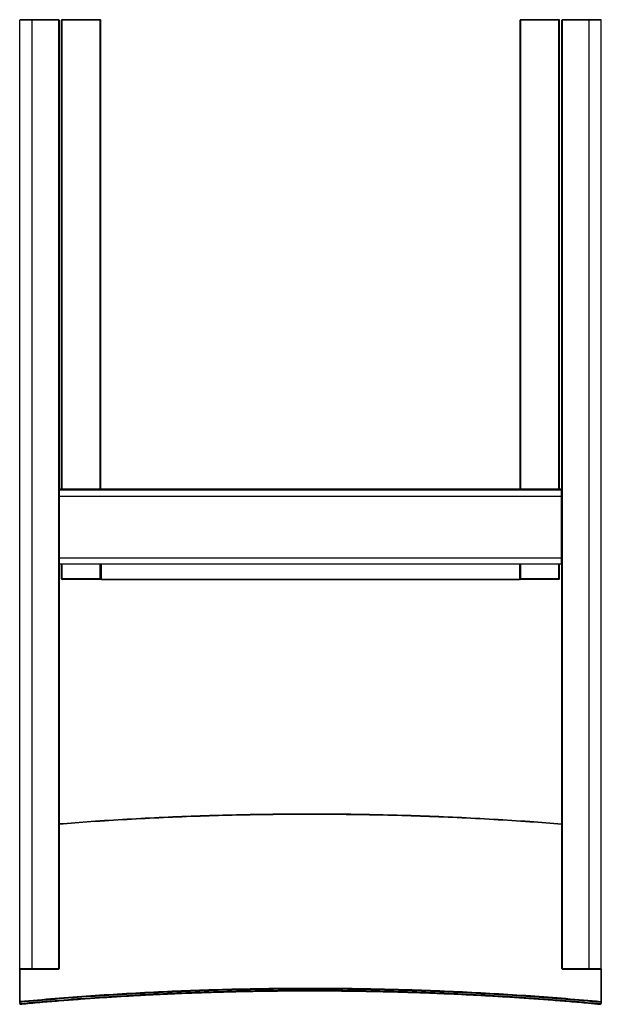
# Paper-space layout '_Top' of a CAD drawing. Header units: millimetres. Extents: x -236 to 236, y -400 to 400.
import ezdxf

# ---------------------------------------------------------------- set-up
doc = ezdxf.new("R2010")
doc.units = ezdxf.units.MM

psp = doc.layouts.new('_Top')

# ---------------------------------------------------------------- linework, layer by layer
at = {"color": 7, "linetype": 'Continuous', "lineweight": 25}
for p, q in [((-236.45, -371.18), (-236.45, 399.68)), ((-226.45, -371.68), (-226.45, 400.18)), ((-204.95, 400.18), (-226.45, 400.18)), ((-204.95, 399.66), (-226.45, 399.66)), ((-204.95, 400.18), (-204.95, -371.68)), ((-204.45, 399.68), (-204.45, -371.18)), ((-170.52, 399.68), (-202.52, 399.68)), ((-202.52, 18.62), (-202.52, 399.68)), ((-202.02, 18.62), (-202.02, 400.18)), ((-171.02, 400.18), (-202.02, 400.18)), ((-171.02, 18.62), (-171.02, 400.18)), ((-170.52, 18.62), (-170.52, 399.68)), ((202.48, 399.68), (170.48, 399.68)), ((170.48, 18.62), (170.48, 399.68)), ((170.98, 18.62), (170.98, 400.18)), ((201.98, 400.18), (170.98, 400.18)), ((201.98, 18.62), (201.98, 400.18)), ((202.48, 18.62), (202.48, 399.68)), ((204.49, -371.18), (204.49, 399.68)), ((204.99, -371.68), (204.99, 400.18)), ((226.49, 400.18), (204.99, 400.18)), ((226.49, 399.66), (204.99, 399.66)), ((226.49, -371.68), (226.49, 400.18)), ((236.49, 399.68), (236.4, 399.68)), ((236.49, -371.18), (236.49, 399.68)), ((203.99, 18.62), (-204.03, 18.62)), ((-204.03, -42.17), (-204.03, 18.62)), ((-204.03, 18.62), (203.99, 18.62)), ((203.99, 17.8), (-204.03, 17.8)), ((203.99, -42.17), (203.99, 18.62)), ((204.49, -41.67), (204.49, 17.3)), ((203.99, 12.63), (-204.03, 12.63)), ((-204.03, -37.34), (203.99, -37.34)), ((-204.03, -42.17), (203.99, -42.17)), ((-202.52, -54.32), (-202.52, -42.17)), ((-202.02, -54.82), (-202.02, -42.17)), ((-171.02, -54.82), (-171.02, -42.17)), ((-170.52, -54.3), (-170.52, -42.17)), ((-170.02, -54.82), (-170.02, -42.17)), ((169.98, -42.17), (169.98, -54.82)), ((170.48, -42.17), (170.48, -54.3)), ((170.98, -54.82), (170.98, -42.17)), ((201.98, -54.82), (201.98, -42.17)), ((202.48, -54.32), (202.48, -42.17)), ((-170.52, -54.32), (-202.52, -54.32)), ((-171.02, -54.82), (-202.02, -54.82)), ((-170.02, -54.8), (169.98, -54.8)), ((169.98, -54.8), (-170.02, -54.8)), ((-170.02, -54.82), (169.98, -54.82)), ((202.48, -54.32), (170.48, -54.32)), ((201.98, -54.82), (170.98, -54.82)), ((-236.49, -399.3), (-236.49, -371.36)), ((-236.45, -371.18), (-236.36, -371.19)), ((-236.4, -371.19), (-236.3, -371.54)), ((-236.13, -398.01), (-236.13, -371.65)), ((-226.45, -371.2), (-204.95, -371.2)), ((-226.45, -371.68), (-204.95, -371.68)), ((204.99, -371.2), (226.49, -371.2)), ((204.99, -371.68), (226.49, -371.68)), ((236.13, -371.68), (236.13, -398.1)), ((236.34, -371.54), (236.44, -371.19)), ((236.49, -371.36), (236.49, -399.38)), ((-235.99, -399.77), (-235.99, -398.64)), ((-235.99, -399.77), (-235.94, -400.04)), ((235.94, -400.13), (235.99, -399.86)), ((235.99, -398.72), (235.99, -399.86))]:
    psp.add_line(p, q, dxfattribs=at)
at = {"color": 7, "linetype": 'Continuous', "lineweight": 25, "flags": 128}
psp.add_lwpolyline([(236.17, 400.15), (236.09, 400.17), (235.99, 400.18)], dxfattribs=at)
at = {"color": 7, "linetype": 'Continuous', "lineweight": 25}
for centre, radius, start, end in [((-235.95, 399.68), 0.5, 90, 180), ((-204.95, 399.68), 0.5, 360, 90), ((-204.82, 403.26), 3.6, 268.01091, 275.98665), ((-171.02, 399.68), 0.5, 360, 90), ((170.98, 399.68), 0.5, 90, 180), ((204.99, 399.68), 0.5, 90, 180), ((204.86, 403.26), 3.6, 264.01335, 271.98909), ((235.99, 399.68), 0.5, 360, 33.92886), ((-204.03, 17.3), 0.5, 89.99239, 148.95619), ((-204.03, 18.12), 0.5, 90, 147.19619), ((-204.03, 18.12), 0.5, 89.9927, 147.15525), ((203.99, 18.12), 0.5, 0, 90), ((203.99, 18.12), 0.5, 0.01746, 90.01745), ((203.99, 17.3), 0.5, 0.01746, 90.01745), ((-204.08, 20.75), 8.12, 267.36195, 270.3832), ((204.11, 16.22), 3.6, 268.01091, 275.98665), ((-204.08, -29.22), 8.12, 267.36195, 270.3832), ((204.11, -33.75), 3.6, 268.01091, 275.98665), ((-204.03, -41.67), 0.5, 211.16279, 270), ((203.99, -41.67), 0.5, 270, 0), ((-202.02, -54.32), 0.5, 180, 270), ((-171.02, -54.32), 0.5, 270, 0), ((-170.02, -54.3), 0.5, 180.01746, 270.01745), ((-170.02, -54.32), 0.5, 180, 270), ((-170.02, -54.3), 0.5, 182.83106, 270), ((169.98, -54.3), 0.5, 270, 0), ((169.98, -54.3), 0.5, 269.98255, 359.98254), ((169.98, -54.32), 0.5, 270, 360), ((170.98, -54.32), 0.5, 180, 270), ((201.98, -54.32), 0.5, 270, 0), ((-235.95, -371.18), 0.5, 180, 270), ((-204.82, -367.61), 3.6, 268.01091, 275.98665), ((-204.95, -371.18), 0.5, 270, 0), ((204.86, -367.61), 3.6, 264.01335, 271.98909), ((204.99, -371.18), 0.5, 180, 270), ((235.99, -371.18), 0.5, 270, 0), ((-236, -399.29), 0.488, 181.48973, 271.41602), ((236, -399.37), 0.488, 268.58399, 358.51027)]:
    psp.add_arc(centre, radius, start, end, dxfattribs=at)
for points, knots in [([(-226.45, 399.66), (-226.56, 399.66), (-226.78, 399.66), (-227.1, 399.66), (-227.43, 399.66), (-227.76, 399.66), (-228.09, 399.66), (-228.42, 399.66), (-228.74, 399.66), (-229.07, 399.66), (-229.39, 399.66), (-229.72, 399.66), (-230.04, 399.66), (-230.35, 399.66), (-230.67, 399.66), (-230.98, 399.66), (-231.28, 399.66), (-231.58, 399.66), (-231.88, 399.67), (-232.17, 399.67), (-232.45, 399.67), (-232.73, 399.67), (-233, 399.67), (-233.27, 399.67), (-233.53, 399.67), (-233.81, 399.67), (-234.09, 399.67), (-234.37, 399.67), (-234.64, 399.67), (-234.9, 399.67), (-235.15, 399.67), (-235.39, 399.67), (-235.61, 399.67), (-235.81, 399.67), (-235.99, 399.67), (-236.15, 399.68), (-236.28, 399.68), (-236.37, 399.68), (-236.44, 399.68), (-236.44, 399.68), (-236.45, 399.68)], [0, 0, 0, 0, 0.020857, 0.041771, 0.062748, 0.083792, 0.104911, 0.126108, 0.147391, 0.168764, 0.190235, 0.211809, 0.233494, 0.255293, 0.277164, 0.29909, 0.321078, 0.343136, 0.365269, 0.387483, 0.409786, 0.432185, 0.454686, 0.477297, 0.500026, 0.526069, 0.553104, 0.581134, 0.610164, 0.640202, 0.671259, 0.703346, 0.736481, 0.770682, 0.805973, 0.842382, 0.879943, 0.918697, 0.958696, 1, 1, 1, 1]), ([(-236.13, 400.15), (-236.22, 400.09), (-236.4, 399.97), (-236.4, 399.78), (-236.4, 399.68)], [0, 0, 0, 0, 0.500834, 1, 1, 1, 1]), ([(-226.45, 400.18), (-227.69, 400.18), (-228.94, 400.18), (-231.23, 400.18), (-232.29, 400.18), (-234.05, 400.18), (-234.75, 400.18), (-235.7, 400.18), (-235.95, 400.18), (-235.95, 400.18)], [0, 0, 0, 0, 0.25, 0.25, 0.5, 0.5, 0.75, 0.75, 1, 1, 1, 1]), ([(-202.02, 400.17), (-202.05, 400.17), (-202.12, 400.16), (-202.22, 400.13), (-202.31, 400.08), (-202.41, 400), (-202.48, 399.89), (-202.52, 399.77), (-202.52, 399.7), (-202.52, 399.67)], [0, 0, 0, 0, 0.128151, 0.256959, 0.383685, 0.50728, 0.756111, 0.879565, 1, 1, 1, 1]), ([(202.48, 399.67), (202.48, 399.7), (202.48, 399.77), (202.44, 399.89), (202.37, 400), (202.27, 400.08), (202.18, 400.13), (202.08, 400.16), (202.01, 400.17), (201.98, 400.17)], [0, 0, 0, 0, 0.120435, 0.243889, 0.49272, 0.616315, 0.743041, 0.871849, 1, 1, 1, 1]), ([(235.99, 400.18), (235.99, 400.18), (235.74, 400.18), (234.79, 400.18), (234.09, 400.18), (232.33, 400.18), (231.27, 400.18), (228.98, 400.18), (227.73, 400.18), (226.49, 400.18)], [0, 0, 0, 0, 0.25, 0.25, 0.5, 0.5, 0.75, 0.75, 1, 1, 1, 1]), ([(236.4, 399.68), (236.37, 399.68), (236.3, 399.68), (235.78, 399.67), (234.86, 399.67), (233.61, 399.67), (232.08, 399.67), (230.34, 399.66), (228.45, 399.66), (227.14, 399.66), (226.49, 399.66)], [0, 0, 0, 0, 0.0682579, 0.2013584, 0.3344622, 0.4675695, 0.600676, 0.7337842, 0.8668899, 1, 1, 1, 1]), ([(236.44, 399.68), (236.44, 399.78), (236.44, 399.97), (236.26, 400.09), (236.17, 400.15)], [0, 0, 0, 0, 0.499166, 1, 1, 1, 1]), ([(-204.45, -253.34), (-195.79, -252.67), (-177.46, -251.24), (-149.11, -249.47), (-119.48, -247.93), (-89.78, -246.75), (-60.08, -245.91), (-30.45, -245.4), (-0.75, -245.23), (29.15, -245.39), (59.19, -245.9), (89.31, -246.76), (119.25, -247.96), (148.94, -249.51), (177.38, -251.3), (195.79, -252.73), (204.49, -253.41)], [0, 0, 0, 0, 0.064738, 0.137167, 0.209841, 0.282712, 0.354427, 0.426237, 0.498096, 0.569956, 0.643235, 0.716415, 0.789447, 0.862282, 0.934871, 1, 1, 1, 1]), ([(-204.45, -253.65), (-195.83, -252.98), (-177.53, -251.56), (-149.2, -249.79), (-119.55, -248.25), (-89.84, -247.07), (-60.12, -246.23), (-30.47, -245.72), (-0.75, -245.55), (29.17, -245.71), (59.23, -246.22), (89.37, -247.08), (119.32, -248.29), (149.03, -249.83), (177.45, -251.62), (195.82, -253.05), (204.49, -253.73)], [0, 0, 0, 0, 0.064467, 0.136942, 0.209661, 0.282578, 0.354337, 0.426192, 0.498096, 0.570001, 0.643325, 0.716551, 0.789629, 0.862509, 0.935143, 1, 1, 1, 1]), ([(-236.45, -256.34), (-236.45, -256.35), (-236.49, -256.4), (-236.49, -256.47), (-236.49, -256.54)], [0, 0, 0, 0, 0.075051, 1, 1, 1, 1]), ([(-236.36, -371.19), (-236.33, -371.19), (-236.27, -371.19), (-235.74, -371.19), (-234.82, -371.19), (-233.57, -371.2), (-232.04, -371.2), (-230.3, -371.2), (-228.41, -371.2), (-227.1, -371.2), (-226.45, -371.2)], [0, 0, 0, 0, 0.070084, 0.202925, 0.335769, 0.468613, 0.601459, 0.734306, 0.867151, 1, 1, 1, 1]), ([(-235.95, -371.68), (-235.95, -371.68), (-235.7, -371.68), (-234.75, -371.68), (-234.05, -371.68), (-232.29, -371.68), (-231.23, -371.68), (-228.94, -371.68), (-227.69, -371.68), (-226.45, -371.68)], [0, 0, 0, 0, 0.25, 0.25, 0.5, 0.5, 0.75, 0.75, 1, 1, 1, 1]), ([(226.49, -371.2), (226.6, -371.2), (226.82, -371.2), (227.15, -371.2), (227.47, -371.2), (227.8, -371.2), (228.13, -371.2), (228.46, -371.2), (228.79, -371.2), (229.11, -371.2), (229.44, -371.2), (229.76, -371.2), (230.08, -371.2), (230.4, -371.2), (230.71, -371.2), (231.02, -371.2), (231.32, -371.2), (231.62, -371.2), (231.92, -371.2), (232.21, -371.2), (232.49, -371.2), (232.77, -371.2), (233.04, -371.2), (233.31, -371.2), (233.58, -371.2), (233.85, -371.2), (234.13, -371.2), (234.41, -371.2), (234.68, -371.19), (234.94, -371.19), (235.19, -371.19), (235.43, -371.19), (235.65, -371.19), (235.85, -371.19), (236.04, -371.19), (236.19, -371.19), (236.32, -371.19), (236.41, -371.19), (236.48, -371.19), (236.48, -371.19), (236.49, -371.18)], [0, 0, 0, 0, 0.020867, 0.04179, 0.062775, 0.083827, 0.104951, 0.126154, 0.147441, 0.168819, 0.190292, 0.211868, 0.233554, 0.255353, 0.277223, 0.299147, 0.321133, 0.343187, 0.365315, 0.387524, 0.409821, 0.432212, 0.454705, 0.477307, 0.500026, 0.526088, 0.553139, 0.581182, 0.610222, 0.640268, 0.67133, 0.70342, 0.736555, 0.770753, 0.806039, 0.84244, 0.87999, 0.918732, 0.958715, 1, 1, 1, 1]), ([(226.49, -371.68), (227.73, -371.68), (228.98, -371.68), (231.27, -371.68), (232.33, -371.68), (234.09, -371.68), (234.79, -371.68), (235.74, -371.68), (235.99, -371.68), (235.99, -371.68)], [0, 0, 0, 0, 0.25, 0.25, 0.5, 0.5, 0.75, 0.75, 1, 1, 1, 1]), ([(236.13, -398.1), (217.3, -396.33), (198.16, -394.76), (159.4, -392.06), (139.78, -390.92), (100.22, -389.09), (80.28, -388.4), (40.23, -387.47), (20.13, -387.24), (-20.09, -387.23), (-40.19, -387.46), (-80.24, -388.37), (-100.19, -389.05), (-139.75, -390.87), (-159.37, -392), (-198.14, -394.69), (-217.29, -396.25), (-236.13, -398.01)], [0, 0, 0, 0, 0.125, 0.125, 0.25, 0.25, 0.375, 0.375, 0.5, 0.5, 0.625, 0.625, 0.75, 0.75, 0.875, 0.875, 1, 1, 1, 1]), ([(235.99, -398.72), (217.16, -396.95), (198.03, -395.39), (159.3, -392.69), (139.69, -391.55), (100.16, -389.72), (80.23, -389.03), (40.21, -388.1), (20.11, -387.87), (-20.07, -387.86), (-40.17, -388.09), (-80.19, -389), (-100.12, -389.68), (-139.67, -391.5), (-159.28, -392.63), (-198.02, -395.32), (-217.16, -396.88), (-235.99, -398.64)], [0, 0, 0, 0, 0.125, 0.125, 0.25, 0.25, 0.375, 0.375, 0.5, 0.5, 0.625, 0.625, 0.75, 0.75, 0.875, 0.875, 1, 1, 1, 1]), ([(235.99, -399.86), (217.17, -398.08), (198.05, -396.51), (159.32, -393.8), (139.71, -392.65), (100.17, -390.82), (80.24, -390.12), (40.22, -389.19), (20.12, -388.96), (-20.08, -388.95), (-40.18, -389.18), (-80.21, -390.09), (-100.14, -390.78), (-139.68, -392.6), (-159.29, -393.74), (-198.03, -396.44), (-217.17, -398.01), (-235.99, -399.77)], [0, 0, 0, 0, 0.125, 0.125, 0.25, 0.25, 0.375, 0.375, 0.5, 0.5, 0.625, 0.625, 0.75, 0.75, 0.875, 0.875, 1, 1, 1, 1]), ([(-235.94, -400.1), (-234.46, -399.96), (-227.89, -399.33), (-216.14, -398.3), (-200.69, -397.02), (-185.15, -395.85), (-169.54, -394.76), (-153.87, -393.78), (-138.13, -392.89), (-122.34, -392.09), (-106.5, -391.39), (-90.62, -390.79), (-74.71, -390.29), (-58.77, -389.88), (-42.8, -389.58), (-26.82, -389.37), (-10.82, -389.25), (5.18, -389.24), (21.17, -389.32), (37.16, -389.5), (53.13, -389.78), (69.08, -390.16), (85, -390.63), (100.9, -391.2), (116.75, -391.87), (132.55, -392.64), (148.3, -393.5), (164, -394.46), (179.63, -395.51), (195.19, -396.66), (210.67, -397.91), (224.26, -399.08), (232.65, -399.88), (235.94, -400.19)], [0, 0, 0, 0, 0.0096918, 0.0430913, 0.076492, 0.1098936, 0.1432962, 0.1766996, 0.2101038, 0.2435087, 0.2769141, 0.3103202, 0.3437266, 0.3771335, 0.4105406, 0.443948, 0.4773555, 0.5107632, 0.5441709, 0.5775785, 0.610986, 0.6443933, 0.6778003, 0.711207, 0.7446132, 0.778019, 0.8114242, 0.8448288, 0.8782327, 0.9116357, 0.9450379, 0.9784391, 1, 1, 1, 1]), ([(-236.45, -398.1), (-236.45, -398.11), (-236.48, -398.13), (-236.49, -398.15), (-236.49, -398.16)], [0, 0, 0, 0, 0.169516, 1, 1, 1, 1]), ([(-236.49, -398.16), (-236.48, -398.22), (-236.46, -398.35), (-236.38, -398.48), (-236.3, -398.52), (-236.28, -398.54)], [0, 0, 0, 0, 0.423936, 0.847871, 1, 1, 1, 1]), ([(-236.49, -399.3), (-236.49, -399.37), (-236.5, -399.45), (-236.49, -399.68), (-236.45, -399.79), (-236.41, -399.88), (-236.32, -399.97), (-236.21, -400.05), (-236.08, -400.09), (-235.99, -400.09), (-235.94, -400.09)], [0, 0, 0, 0, 0.596003, 0.697336, 0.742331, 0.787443, 0.836587, 0.890513, 0.946342, 1, 1, 1, 1]), ([(-236.13, -398.01), (-236.18, -398.02), (-236.28, -398.03), (-236.39, -398.07), (-236.43, -398.09), (-236.45, -398.1)], [0, 0, 0, 0, 0.357669, 0.715338, 1, 1, 1, 1]), ([(-236.45, -398.11), (-236.45, -398.14), (-236.45, -398.2), (-236.43, -398.3), (-236.39, -398.39), (-236.35, -398.48), (-236.31, -398.52), (-236.29, -398.54)], [0, 0, 0, 0, 0.189787, 0.399992, 0.607879, 0.817937, 1, 1, 1, 1]), ([(-236.28, -398.54), (-236.25, -398.56), (-236.17, -398.62), (-236.06, -398.63), (-235.99, -398.64)], [0, 0, 0, 0, 0.390672, 1, 1, 1, 1]), ([(-236.13, -398.01), (-236.13, -398.07), (-236.13, -398.13), (-236.12, -398.26), (-236.1, -398.33), (-236.08, -398.45), (-236.06, -398.51), (-236.02, -398.59), (-236.01, -398.62), (-235.99, -398.64)], [0, 0, 0, 0, 0.25, 0.25, 0.5, 0.5, 0.75, 0.75, 1, 1, 1, 1]), ([(235.99, -398.72), (236.01, -398.71), (236.02, -398.68), (236.06, -398.59), (236.08, -398.54), (236.11, -398.42), (236.12, -398.35), (236.13, -398.22), (236.13, -398.15), (236.13, -398.1)], [0, 0, 0, 0, 0.25, 0.25, 0.5, 0.5, 0.75, 0.75, 1, 1, 1, 1]), ([(236.49, -398.25), (236.49, -398.37), (236.44, -398.5), (236.25, -398.67), (236.12, -398.72), (235.99, -398.72)], [0, 0, 0, 0, 0.5, 0.5, 1, 1, 1, 1]), ([(236.13, -398.1), (236.24, -398.11), (236.33, -398.13), (236.45, -398.18), (236.49, -398.21), (236.49, -398.25)], [0, 0, 0, 0, 0.5, 0.5, 1, 1, 1, 1])]:
    psp.add_open_spline(points, degree=3, knots=knots, dxfattribs=at)

doc.saveas('drawing.dxf')
